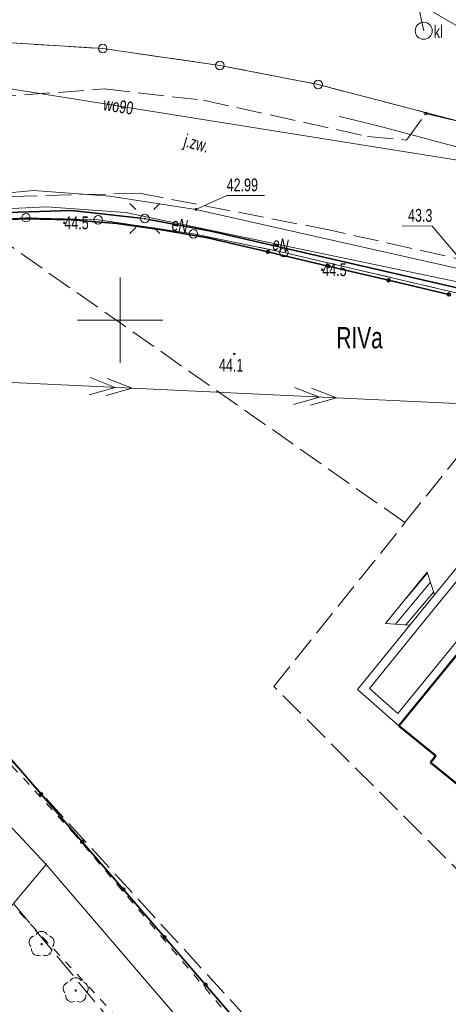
# Model space of a CAD drawing. Header units: millimetres. Extents: x 6552798 to 6553858, y 5859376 to 5860252.
# Tile 28 of 43: x 6553394 to 6553419, y 5859960 to 5860018. Entities that reach past the tile are written whole.
import ezdxf
from ezdxf.enums import TextEntityAlignment as Align

# ---------------------------------------------------------------- set-up
doc = ezdxf.new("R2010")
doc.units = ezdxf.units.MM
for name, pattern in [('1', [0]), ('1_OTKJ', [2, 1.5, -0.5]), ('1_OTWM', [1, 0.5, -0.5]), ('2_EGBS', [0]), ('2_EGBT', [0]), ('2_EGBU_A', [0]), ('3_SUEP_A', [0]), ('3_SUGP', [0]), ('3_SUKP', [0]), ('3_SULO', [0]), ('3_SUUP_P', [0]), ('3_SUWP', [0]), ('GDE', [0]), ('GUK', [2, 1.5, -0.5])]:
    doc.linetypes.add(name, pattern=pattern)
for name, color, linetype, lineweight in [('Dzialki', 7, 'GDE', 18), ('EGBB_L_0', 7, '2_EGBU_A', 50), ('EGBE_L_0', 7, '2_EGBT', 18), ('EGBE_L_3', 7, '2_EGBS', 18), ('Kontury', 3, 'GUK', 18), ('Numery_konturow', 3, 'Continuous', 13), ('OTK_E_T_0', 7, 'Continuous', 0), ('OTK_L_0', 7, '1_OTKJ', 18), ('OTO_L_0', 7, 'Continuous', 35), ('OTO_L_1', 7, 'Continuous', 18), ('OTR_T_1', 7, 'Continuous', 18), ('OTW_L_3', 7, 'Continuous', 18), ('OTZ_T_0', 3, 'Continuous', 18), ('P_SUL_L_0', 7, '3_SUUP_P', 18), ('Podzial_sekcyjny_krzyze', 7, '1', 0), ('Punkty', 7, 'Continuous', 18), ('SUE_T_3', 7, 'Continuous', 18), ('SUEP_E_T_0', 1, 'Continuous', 0), ('SUEP_L_0', 1, '3_SUEP_A', 18), ('SUER_T_0', 1, 'Continuous', 18), ('SUGP_L_0', 52, '3_SUGP', 18), ('SUGR_T_0', 52, 'Continuous', 18), ('SUK_E_T_2', 34, 'Continuous', 0), ('SUK_T_2', 34, 'Continuous', 18), ('SUKP_E_T_0', 34, 'Continuous', 0), ('SUKP_L_0', 34, '3_SUKP', 18), ('SUL_L_1', 7, '3_SULO', 35), ('SUWP_E_T_0', 5, 'Continuous', 0), ('SUWP_L_0', 5, '3_SUWP', 18)]:
    doc.layers.add(name, color=color, linetype=linetype, lineweight=lineweight)
doc.styles.get("Standard").update_dxf_attribs({"font": 'arial.ttf'})

# ---------------------------------------------------------------- blocks, each defined once
blk = doc.blocks.new('GRT')
at = {"linetype": 'Continuous'}
blk.add_circle((0, 0), 0.25, dxfattribs=at)
blk = doc.blocks.new('GRO')
at = {"linetype": 'Continuous'}
blk.add_circle((0, 0), 0.045, dxfattribs=at)
blk = doc.blocks.new('2_OTRN')
at = {"linetype": 'Continuous'}
blk.add_circle((0, 0), 0.045, dxfattribs=at)
blk = doc.blocks.new('2_OTZL')
at = {"linetype": 'Continuous'}
blk.add_circle((0, 0), 0.045, dxfattribs=at)
for centre, start, end in [((0, 0.375), 30.14012, 149.85988), ((-0.357, 0.116), 102.14447, 221.86002), ((0.357, 0.116), 318.13998, 77.85553), ((-0.22, -0.303), 174.14818, 293.85423), ((0.22, -0.303), 246.14577, 5.85182)]:
    blk.add_arc(centre, 0.375, start, end, dxfattribs=at)
blk = doc.blocks.new('4_SUEO_W')
at = {"linetype": 'Continuous'}
for p, q in [((-0.53035, 0.53035), (-0.8839, 0.8839)), ((0.53035, 0.53035), (0.8839, 0.8839)), ((-0.53035, -0.53035), (-0.8839, -0.8839)), ((0.53035, -0.53035), (0.8839, -0.8839))]:
    blk.add_line(p, q, dxfattribs=at)
blk.add_circle((0, 0), 0.025, dxfattribs=at)
blk = doc.blocks.new('4_SUPP')
at = {"linetype": 'Continuous'}
blk.add_circle((0, 0), 0.25, dxfattribs=at)
blk = doc.blocks.new('4_SUPS')
at = {"linetype": 'Continuous'}
blk.add_circle((0, 0), 0.0625, dxfattribs=at)
blk = doc.blocks.new('4_SUKM')
at = {"linetype": 'Continuous'}
blk.add_circle((0, 0), 0.5, dxfattribs=at)

msp = doc.modelspace()

# ---------------------------------------------------------------- linework, layer by layer
at = {"layer": 'Dzialki'}
for p, q in [((6553393, 5860016.3), (6553398.98, 5860015.93)), ((6553398.98, 5860015.93), (6553405.85, 5860014.94)), ((6553405.85, 5860014.94), (6553411.62, 5860013.82)), ((6553411.62, 5860013.82), (6553424.4, 5860010.48)), ((6553391.46, 5860005.83), (6553394.48, 5860006.01)), ((6553394.48, 5860006.01), (6553398.71, 5860005.89)), ((6553398.71, 5860005.89), (6553404.3, 5860005.07)), ((6553404.3, 5860005.07), (6553409.61, 5860003.97)), ((6553409.61, 5860003.97), (6553452.19, 5859994)), ((6553395.66, 5859968.08), (6553376.3, 5859988.73)), ((6553393.74, 5859965.8), (6553395.66, 5859968.08)), ((6553395.66, 5859968.08), (6553415.42, 5859945.08))]:
    msp.add_line(p, q, dxfattribs=at)
at = {"layer": 'EGBB_L_0', "linetype": '2_EGBU_A'}
for p, q in [((6553416.358, 5859976.223), (6553423.886, 5859985.475)), ((6553418.523, 5859974.447), (6553416.358, 5859976.223)), ((6553418.212, 5859974.068), (6553418.523, 5859974.447)), ((6553420.957, 5859971.817), (6553418.212, 5859974.068))]:
    msp.add_line(p, q, dxfattribs=at)
at = {"layer": 'EGBE_L_0', "linetype": '2_EGBS'}
for p, q in [((6553418.449, 5859983.898), (6553421.48, 5859987.62)), ((6553416.358, 5859976.223), (6553423.886, 5859985.475)), ((6553416.996, 5859982.115), (6553418.449, 5859983.898)), ((6553413.93, 5859978.35), (6553416.996, 5859982.115)), ((6553413.93, 5859978.35), (6553416.358, 5859976.223))]:
    msp.add_line(p, q, dxfattribs=at)
at = {"layer": 'EGBE_L_0', "linetype": '2_EGBT'}
for p, q in [((6553418.836, 5859983.582), (6553421.538, 5859986.899)), ((6553423.196, 5859985.42), (6553416.297, 5859976.94)), ((6553417.384, 5859981.799), (6553418.836, 5859983.582)), ((6553414.622, 5859978.408), (6553417.384, 5859981.799)), ((6553416.297, 5859976.94), (6553414.622, 5859978.408))]:
    msp.add_line(p, q, dxfattribs=at)
at = {"layer": 'EGBE_L_3', "linetype": '2_EGBS'}
for p, q in [((6553415.57, 5859982.21), (6553418.02, 5859985.23)), ((6553416.795, 5859983.72), (6553418.032, 5859985.194)), ((6553418.02, 5859985.23), (6553418.449, 5859983.898)), ((6553416.148, 5859982.171), (6553418.213, 5859984.631)), ((6553416.766, 5859982.13), (6553418.394, 5859984.069)), ((6553416.996, 5859982.115), (6553418.449, 5859983.898)), ((6553415.57, 5859982.21), (6553416.996, 5859982.115))]:
    msp.add_line(p, q, dxfattribs=at)
at = {"layer": 'Kontury'}
for p, q in [((6553393, 5860016.3), (6553398.98, 5860015.93)), ((6553398.98, 5860015.93), (6553405.85, 5860014.94)), ((6553405.85, 5860014.94), (6553411.62, 5860013.82)), ((6553411.62, 5860013.82), (6553424.4, 5860010.48)), ((6553394.48, 5860006.01), (6553391.46, 5860005.83)), ((6553416.71, 5859988.13), (6553391.46, 5860005.83)), ((6553398.71, 5860005.89), (6553394.48, 5860006.01)), ((6553404.3, 5860005.07), (6553398.71, 5860005.89)), ((6553409.61, 5860003.97), (6553404.3, 5860005.07)), ((6553426.27, 5860000.07), (6553409.61, 5860003.97)), ((6553416.71, 5859988.13), (6553426.27, 5860000.07)), ((6553378.09, 5859991.14), (6553417.7, 5859947.87)), ((6553409.02, 5859978.52), (6553416.71, 5859988.13)), ((6553427.6, 5859959.98), (6553409.02, 5859978.52)), ((6553393.74, 5859965.8), (6553413.22, 5859942.29))]:
    msp.add_line(p, q, dxfattribs=at)
at = {"layer": 'OTK_L_0', "linetype": '1_OTKJ'}
for p, q in [((6553392.39, 5860013.07), (6553399.08, 5860013.56)), ((6553399.08, 5860013.56), (6553404.89, 5860012.9)), ((6553404.89, 5860012.9), (6553414.52, 5860010.78)), ((6553416.8, 5860010.56), (6553417.92, 5860012.12)), ((6553417.92, 5860012.12), (6553422.01, 5860011.15)), ((6553414.52, 5860010.78), (6553416.8, 5860010.56)), ((6553401.14, 5860007.45), (6553391.58, 5860007.21)), ((6553412.34, 5860005.28), (6553401.14, 5860007.45)), ((6553436.63, 5859999.84), (6553412.34, 5860005.28))]:
    msp.add_line(p, q, dxfattribs=at)
at = {"layer": 'OTO_L_0'}
for p, q in [((6553394.39, 5860005.94), (6553391.84, 5860005.83)), ((6553397.12, 5860005.88), (6553394.39, 5860005.94)), ((6553399.8, 5860005.68), (6553397.12, 5860005.88)), ((6553402.43, 5860005.3), (6553399.8, 5860005.68)), ((6553405.13, 5860004.84), (6553402.43, 5860005.3)), ((6553408.67, 5860004.008), (6553405.13, 5860004.84)), ((6553412.21, 5860003.177), (6553408.67, 5860004.008)), ((6553415.75, 5860002.345), (6553412.21, 5860003.177)), ((6553419.29, 5860001.513), (6553415.75, 5860002.345)), ((6553395.369, 5859972.201), (6553392.958, 5859974.993)), ((6553397.78, 5859969.408), (6553395.369, 5859972.201)), ((6553400.192, 5859966.615), (6553397.78, 5859969.408)), ((6553402.603, 5859963.822), (6553400.192, 5859966.615)), ((6553405.014, 5859961.03), (6553402.603, 5859963.822)), ((6553407.425, 5859958.237), (6553405.014, 5859961.03))]:
    msp.add_line(p, q, dxfattribs=at)
for centre in [(6553408.67, 5860004.008), (6553412.21, 5860003.177), (6553415.75, 5860002.345), (6553419.29, 5860001.513), (6553395.369, 5859972.201), (6553397.78, 5859969.408), (6553400.192, 5859966.615), (6553402.603, 5859963.822), (6553405.014, 5859961.03)]:
    msp.add_circle(centre, 0.085, dxfattribs=at)
at = {"layer": 'OTO_L_1'}
msp.add_line((6553417.92, 5860012.12), (6553419.661, 5860011.707), dxfattribs=at)
msp.add_circle((6553417.92, 5860012.12), 0.085, dxfattribs=at)
at = {"layer": 'OTW_L_3', "linetype": '1_OTWM'}
for p, q in [((6553397.365, 5859969.816), (6553384.45, 5859983.94)), ((6553411.76, 5859952.86), (6553397.365, 5859969.816)), ((6553393.392, 5859966.041), (6553408.53, 5859949.76))]:
    msp.add_line(p, q, dxfattribs=at)
at = {"layer": 'P_SUL_L_0', "linetype": '3_SUUP_P'}
for p, q in [((6553412.859, 5860011.951), (6553413.038, 5860011.904)), ((6553413.038, 5860011.904), (6553415.346, 5860011.337)), ((6553415.346, 5860011.337), (6553452.304, 5860001.498))]:
    msp.add_line(p, q, dxfattribs=at)
at = {"layer": 'Podzial_sekcyjny_krzyze'}
for p, q in [((6553400, 5859997.5), (6553400, 5860002.5)), ((6553397.5, 5860000), (6553402.5, 5860000))]:
    msp.add_line(p, q, dxfattribs=at)
at = {"layer": 'SUEP_L_0', "linetype": '3_SUEP_A'}
for p, q in [((6553395.678, 5860006.644), (6553392.025, 5860006.464)), ((6553400.324, 5860006.319), (6553395.678, 5860006.644)), ((6553397.14, 5860006.44), (6553391.8, 5860006.26)), ((6553401.203, 5860005.988), (6553397.14, 5860006.44)), ((6553421.345, 5860001.926), (6553400.324, 5860006.319)), ((6553401.45, 5860005.96), (6553401.203, 5860005.988)), ((6553401.695, 5860005.913), (6553401.45, 5860005.96)), ((6553405.33, 5860005.22), (6553401.695, 5860005.913)), ((6553423.97, 5860000.93), (6553405.33, 5860005.22)), ((6553388.723, 5859996.585), (6553400.71, 5859996.014)), ((6553398.236, 5859996.632), (6553399.711, 5859996.061)), ((6553399.235, 5859996.585), (6553400.71, 5859996.014)), ((6553399.711, 5859996.061), (6553398.189, 5859995.633)), ((6553400.71, 5859996.014), (6553399.188, 5859995.586)), ((6553400.71, 5859996.014), (6553412.696, 5859995.443)), ((6553410.223, 5859996.061), (6553411.697, 5859995.491)), ((6553411.222, 5859996.014), (6553412.696, 5859995.443)), ((6553411.697, 5859995.491), (6553410.175, 5859995.062)), ((6553412.696, 5859995.443), (6553411.174, 5859995.015)), ((6553412.696, 5859995.443), (6553424.682, 5859994.872))]:
    msp.add_line(p, q, dxfattribs=at)
at = {"layer": 'SUER_T_0', "linetype": 'Continuous', "lineweight": 0}
for p in [(6553416.544, 5860005.54), (6553421.345, 5860001.926)]:
    msp.add_line(p, (6553418.308, 5860005.515), dxfattribs=at)
at = {"layer": 'SUGP_L_0', "linetype": '3_SUGP'}
for p, q in [((6553391.14, 5860007.26), (6553394.93, 5860007.6)), ((6553394.93, 5860007.6), (6553399.39, 5860007.28)), ((6553399.39, 5860007.28), (6553404.45, 5860006.5)), ((6553404.45, 5860006.5), (6553420.51, 5860002.87))]:
    msp.add_line(p, q, dxfattribs=at)
at = {"layer": 'SUGR_T_0', "linetype": 'Continuous', "lineweight": 0}
for p, q in [((6553404.45, 5860006.5), (6553406.254, 5860007.309)), ((6553406.254, 5860007.309), (6553408.48, 5860007.309))]:
    msp.add_line(p, q, dxfattribs=at)
at = {"layer": 'SUKP_E_T_0', "linetype": 'Continuous', "lineweight": 0}
msp.add_line((6553417.627, 5860018.499), (6553419.823, 5860017.223), dxfattribs=at)
at = {"layer": 'SUKP_L_0', "linetype": '3_SUKP'}
msp.add_line((6553417.482, 5860018.481), (6553417.808, 5860016.972), dxfattribs=at)
at = {"layer": 'SUL_L_1', "linetype": '3_SULO'}
for p, q in [((6553391.8, 5860006.26), (6553397.14, 5860006.44)), ((6553397.14, 5860006.44), (6553401.203, 5860005.988)), ((6553405.33, 5860005.22), (6553401.695, 5860005.913)), ((6553423.97, 5860000.93), (6553405.33, 5860005.22))]:
    msp.add_line(p, q, dxfattribs=at)
at = {"layer": 'SUWP_L_0', "linetype": '3_SUWP'}
msp.add_line((6553390.68, 5860014.03), (6553429.97, 5860007.75), dxfattribs=at)

# ---------------------------------------------------------------- block references
at = {"layer": 'OTR_T_1'}
for p in [(6553396.73, 5860005.71), (6553411.86, 5860002.96)]:
    msp.add_blockref('2_OTRN', p, dxfattribs=at)
at = {"layer": 'OTR_T_1', "rotation": 359.2028570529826}
msp.add_blockref('2_OTRN', (6553406.699, 5859998.019), dxfattribs=at)
at = {"layer": 'OTZ_T_0'}
for p in [(6553395.396, 5859963.412), (6553397.399, 5859960.694)]:
    msp.add_blockref('2_OTZL', p, dxfattribs=at)
at = {"layer": 'Punkty'}
for name, p in [('GRT', (6553398.98, 5860015.93)), ('GRT', (6553405.85, 5860014.94)), ('GRT', (6553411.62, 5860013.82)), ('GRT', (6553394.48, 5860006.01)), ('GRT', (6553398.71, 5860005.89)), ('GRT', (6553404.3, 5860005.07)), ('GRT', (6553409.61, 5860003.97)), ('GRO', (6553395.66, 5859968.08))]:
    msp.add_blockref(name, p, dxfattribs=at)
at = {"layer": 'SUE_T_3'}
for name in ['4_SUEO_W', '4_SUPP']:
    msp.add_blockref(name, (6553401.45, 5860005.96), dxfattribs=at)
at = {"layer": 'SUGR_T_0'}
msp.add_blockref('4_SUPS', (6553404.45, 5860006.5), dxfattribs=at)
at = {"layer": 'SUK_T_2'}
msp.add_blockref('4_SUKM', (6553417.808, 5860016.972), dxfattribs=at)

# ---------------------------------------------------------------- texts
at = {"layer": 'Numery_konturow', "width": 0.7}
msp.add_text('RIVa', height=1.25, dxfattribs=at).set_placement((6553412.69, 5859999.6), align=Align.TOP_LEFT)
at = {"layer": 'OTK_E_T_0', "lineweight": 9, "width": 0.7}
msp.add_text('j.zw.', height=0.75, rotation=344.55368, dxfattribs=at).set_placement((6553404.457, 5860010.275), align=Align.MIDDLE)
at = {"layer": 'OTR_T_1', "lineweight": 9, "width": 0.7}
for p in [(6553396.73, 5860005.71), (6553411.86, 5860002.96)]:
    msp.add_text('44.5', height=0.75, dxfattribs=at).set_placement(p, align=Align.MIDDLE_LEFT)
msp.add_text('44.1', height=0.75, rotation=359.20286, dxfattribs=at).set_placement((6553405.795, 5859997.002))
at = {"layer": 'SUEP_E_T_0', "lineweight": 9, "width": 0.7}
for rotation, p in [(349.20213, (6553403.508, 5860005.567)), (348.19286, (6553409.418, 5860004.422))]:
    msp.add_text('eN', height=0.75, rotation=rotation, dxfattribs=at).set_placement(p, align=Align.MIDDLE)
at = {"layer": 'SUER_T_0', "lineweight": 9, "width": 0.7}
msp.add_text('43.3', height=0.75, rotation=359.2, dxfattribs=at).set_placement((6553418.317, 5860006.14), align=Align.MIDDLE_RIGHT)
at = {"layer": 'SUGR_T_0', "lineweight": 9, "width": 0.7}
msp.add_text('42.99', height=0.75, dxfattribs=at).set_placement((6553406.254, 5860007.559))
at = {"layer": 'SUK_E_T_2', "lineweight": 9, "width": 0.7}
msp.add_text('kl', height=0.75, dxfattribs=at).set_placement((6553418.401, 5860016.542))
at = {"layer": 'SUWP_E_T_0', "lineweight": 9, "width": 0.7}
msp.add_text('wo90', height=0.75, rotation=350.91882, dxfattribs=at).set_placement((6553399.902, 5860012.556), align=Align.MIDDLE)

doc.saveas('drawing.dxf')
